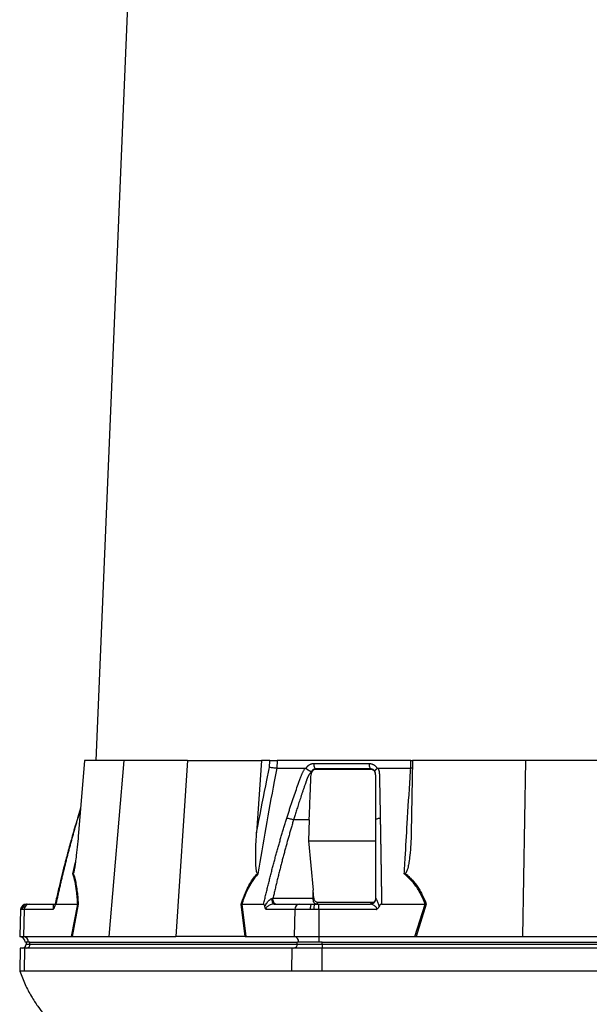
# Model space of a CAD drawing. Header units: millimetres. Extents: x 6 to 730, y 11 to 2128.
# Tile 4 of 9: x 130 to 428, y 555 to 1070. Entities that reach past the tile are written whole.
import ezdxf

# ---------------------------------------------------------------- set-up
doc = ezdxf.new("R2010")
doc.units = ezdxf.units.MM

msp = doc.modelspace()

# ---------------------------------------------------------------- linework, layer by layer
at = {"color": 7, "linetype": 'Continuous', "lineweight": 25}
for p, q in [((205.83, 1535.64), (169.91, 682.26)), ((164.08, 682.26), (160.89, 644.47)), ((184.57, 682.26), (164.08, 682.26)), ((184.57, 682.26), (176.79, 590.26)), ((217.91, 682.26), (184.57, 682.26)), ((217.91, 682.26), (211.74, 590.26)), ((217.91, 682.26), (256.51, 682.26)), ((256.51, 682.26), (253.97, 644.47)), ((260.86, 682.26), (256.51, 682.26)), ((260.77, 678.71), (260.86, 682.26)), ((264.68, 682.26), (264.58, 678.27)), ((334.61, 682.26), (264.68, 682.26)), ((334.57, 678.27), (334.61, 682.26)), ((334.61, 682.26), (335.31, 682.26)), ((335.49, 682.26), (334.83, 644.47)), ((394.57, 682.26), (335.49, 682.26)), ((394.57, 682.26), (392.97, 590.26)), ((461.25, 682.26), (394.57, 682.26)), ((279.82, 678.13), (279.89, 678.26)), ((282.81, 675.96), (282.59, 676.16)), ((316.98, 678.26), (317.06, 678.13)), ((335.42, 678.32), (334.57, 678.27)), ((161.98, 657.4), (160.34, 652.12)), ((281.48, 651.26), (273.31, 651.26)), ((281.48, 651.26), (281.03, 640.23)), ((281.03, 640.23), (316.32, 640.23)), ((281.03, 640.23), (283.52, 614.51)), ((283.97, 610.26), (283.52, 614.51)), ((283.52, 610.26), (283.52, 614.51)), ((262.51, 610.26), (283.52, 610.26)), ((283.52, 610.26), (283.97, 610.26)), ((314.2, 608.01), (286.12, 608.01)), ((130.61, 604.37), (130.12, 590.26)), ((131.45, 604.37), (130.94, 604.37)), ((132.54, 604.37), (131.45, 604.37)), ((132.54, 604.37), (132.11, 590.26)), ((147.57, 604.37), (132.54, 604.37)), ((133.61, 607.26), (133.87, 607.26)), ((133.87, 607.26), (134.27, 607.26)), ((134.27, 607.26), (135.13, 607.26)), ((135.13, 607.26), (148.6, 607.26)), ((149.05, 607.26), (160.45, 607.26)), ((157.27, 590.26), (160.45, 607.26)), ((160.7, 607.29), (157.51, 590.26)), ((160.45, 607.26), (160.45, 607.26)), ((248.08, 590.26), (245.92, 607.29)), ((246.26, 607.26), (246.25, 607.26)), ((246.25, 607.26), (248.41, 590.26)), ((246.26, 607.26), (257.65, 607.26)), ((273.99, 604.37), (258.96, 604.37)), ((263.12, 607.26), (276.59, 607.26)), ((273.99, 604.37), (273.56, 590.26)), ((282.09, 604.37), (273.99, 604.37)), ((276.59, 607.26), (283, 607.26)), ((283.89, 604.37), (282.09, 604.37)), ((283, 607.26), (284.42, 607.26)), ((286.46, 604.37), (283.89, 604.37)), ((284.42, 607.26), (286.46, 607.26)), ((286.46, 607.26), (313.4, 607.26)), ((316.53, 604.37), (286.46, 604.37)), ((286.46, 604.37), (286.46, 590.26)), ((319.32, 607.26), (342.11, 607.26)), ((336.77, 590.26), (342.12, 607.26)), ((342.7, 607.29), (337.34, 590.26)), ((342.12, 607.26), (342.11, 607.26)), ((130.12, 590.26), (132.11, 590.26)), ((132.11, 590.26), (157.27, 590.26)), ((134.62, 587.26), (133.01, 587.26)), ((133.48, 587.26), (133.48, 586.26)), ((135.49, 587.26), (134.62, 587.26)), ((135.49, 587.26), (275.2, 587.26)), ((135.49, 586.26), (135.49, 587.26)), ((157.27, 590.26), (157.51, 590.26)), ((157.62, 590.26), (176.79, 590.26)), ((176.79, 590.26), (211.74, 590.26)), ((247.88, 590.26), (211.74, 590.26)), ((248.41, 590.26), (273.56, 590.26)), ((273.56, 590.26), (286.46, 590.26)), ((275.2, 586.26), (275.2, 587.26)), ((276.07, 587.26), (275.2, 587.26)), ((286.46, 587.26), (276.07, 587.26)), ((286.46, 590.26), (336.77, 590.26)), ((286.46, 590.26), (286.46, 587.26)), ((288.19, 587.26), (286.46, 587.26)), ((288.19, 587.26), (567.63, 587.26)), ((288.19, 586.26), (288.19, 587.26)), ((336.77, 590.26), (337.34, 590.26)), ((337.65, 590.26), (392.97, 590.26)), ((392.97, 590.26), (462.86, 590.26)), ((130.42, 584.26), (130.21, 572.25)), ((132.84, 584.26), (130.42, 584.26)), ((132.66, 572.26), (132.84, 584.26)), ((272.56, 584.26), (132.84, 584.26)), ((135.49, 586.26), (275.2, 586.26)), ((272.38, 572.26), (272.56, 584.26)), ((288.19, 584.26), (272.56, 584.26)), ((275.2, 586.26), (288.19, 586.26)), ((288.19, 586.26), (567.63, 586.26)), ((288.19, 586.26), (288.19, 584.26)), ((288.19, 572.26), (288.19, 584.26)), ((567.63, 584.26), (288.19, 584.26)), ((272.38, 572.26), (132.66, 572.26)), ((567.63, 572.26), (288.19, 572.26))]:
    msp.add_line(p, q, dxfattribs=at)
at = {"color": 8, "linetype": 'Continuous', "lineweight": 25}
for p, q in [((161.94, 656.93), (160.47, 652.22)), ((160.35, 652.12), (160.47, 652.22)), ((157.91, 623.02), (159.27, 629.16)), ((130.94, 604.37), (130.61, 604.37)), ((133.48, 586.26), (135.49, 586.26))]:
    msp.add_line(p, q, dxfattribs=at)
at = {"color": 7, "linetype": 'Continuous', "lineweight": 25, "flags": 128}
for points in [[(263.12, 607.26), (262.91, 607.32), (262.72, 607.48), (262.53, 607.74), (262.37, 608.1), (262.23, 608.53), (262.13, 609.03), (262.07, 609.57), (262.04, 610.14)], [(285.02, 607.26), (284.73, 607.32), (284.45, 607.49), (284.19, 607.77), (283.96, 608.14), (283.78, 608.6), (283.64, 609.12), (283.55, 609.68), (283.52, 610.26)], [(282.09, 604.37), (282.11, 604.94), (282.17, 605.48), (282.25, 605.99), (282.37, 606.42), (282.5, 606.78), (282.66, 607.05), (282.83, 607.21), (283, 607.26)]]:
    msp.add_lwpolyline(points, dxfattribs=at)
at = {"color": 7, "linetype": 'Continuous', "lineweight": 25}
for centre, radius, start, end in [((284.9, 608.63), 1.37, 275.2959, 332.9909), ((313.14, 608.37), 1.12, 279.3751, 341.0607), ((313.38, 610.24), 2.98, 270.3273, 358.0291), ((133.61, 604.26), 3, 90, 178), ((133.9, 604.3), 2.96, 90.6446, 178.6911), ((134.36, 604.36), 2.91, 91.701, 179.755), ((135.34, 604.47), 2.8, 94.2204, 182.0082), ((276.79, 604.47), 2.8, 94.2201, 182.0088), ((288.3, 605.05), 4.46, 150.2428, 188.7859), ((130.01, 587.26), 3, 0, 88), ((131.79, 587.44), 2.84, 356.3889, 83.4236), ((273.24, 587.44), 2.84, 356.389, 83.4232), ((131.48, 586.26), 2, 270, 0), ((133.61, 586.14), 1.88, 274.4019, 3.8114), ((273.33, 586.14), 1.88, 274.4016, 3.8117)]:
    msp.add_arc(centre, radius, start, end, dxfattribs=at)
for centre, major_axis, ratio, start_param, end_param in [((156.85, 587.26), (5.92, 0.52), 0.499165, 1.397246, 1.415452), ((248.64, 587.26), (11.1, -0.22), 0.269565, 1.627237, 1.645443), ((336.12, 587.26), (17.02, 0.28), 0.175535, 1.477584, 1.49579)]:
    msp.add_ellipse(centre, major_axis=major_axis, ratio=ratio, start_param=start_param, end_param=end_param, dxfattribs=at)
for points, knots in [([(260.86, 682.26), (261.14, 682.26), (261.7, 682.26), (262.72, 682.26), (263.77, 682.26), (264.37, 682.26), (264.68, 682.26)], [0, 0, 0, 0, 0.244925, 0.489851, 0.734698, 1, 1, 1, 1]), ([(279.89, 678.26), (279.93, 678.33), (280.01, 678.47), (280.13, 678.66), (280.26, 678.84), (280.4, 679.02), (280.54, 679.19), (280.69, 679.35), (280.84, 679.5), (281, 679.65), (281.17, 679.78), (281.34, 679.91), (281.52, 680.03), (281.7, 680.15), (281.94, 680.28), (282.25, 680.43), (282.63, 680.57), (283.02, 680.66), (283.42, 680.72), (283.68, 680.73), (283.82, 680.74)], [0, 0, 0, 0, 0.044249, 0.088103, 0.131644, 0.174954, 0.21812, 0.261226, 0.304357, 0.347601, 0.391041, 0.434763, 0.478847, 0.523375, 0.568424, 0.654803, 0.740537, 0.826241, 0.912528, 1, 1, 1, 1]), ([(283.82, 680.74), (283.81, 680.45), (283.83, 680.16), (283.91, 679.57), (283.98, 679.29), (284.17, 678.76), (284.28, 678.53), (284.54, 678.14), (284.68, 677.99), (284.82, 677.88)], [0, 0, 0, 0, 0.25, 0.25, 0.5, 0.5, 0.75, 0.75, 1, 1, 1, 1]), ([(312.8, 680.74), (312.79, 680.45), (312.81, 680.16), (312.87, 679.57), (312.93, 679.29), (313.08, 678.76), (313.17, 678.53), (313.37, 678.14), (313.49, 677.99), (313.6, 677.88)], [0, 0, 0, 0, 0.25, 0.25, 0.5, 0.5, 0.75, 0.75, 1, 1, 1, 1]), ([(312.8, 680.74), (312.87, 680.74), (313.02, 680.73), (313.23, 680.72), (313.44, 680.69), (313.65, 680.66), (313.86, 680.62), (314.07, 680.56), (314.27, 680.5), (314.47, 680.43), (314.67, 680.34), (314.93, 680.22), (315.24, 680.05), (315.59, 679.82), (315.91, 679.57), (316.21, 679.28), (316.49, 678.97), (316.75, 678.63), (316.9, 678.39), (316.98, 678.26)], [0, 0, 0, 0, 0.043919, 0.087472, 0.13073, 0.173768, 0.216664, 0.259492, 0.30233, 0.345255, 0.388344, 0.431671, 0.51489, 0.596546, 0.677156, 0.757259, 0.837405, 0.91814, 1, 1, 1, 1]), ([(253.97, 644.47), (254.19, 645.65), (255.91, 654.87), (258.15, 666.29), (260.3, 676.5), (260.77, 678.71)], [0, 0, 0, 0, 0.10259, 0.804819, 1, 1, 1, 1]), ([(264.59, 678.26), (264.13, 675.94), (262.09, 665.64), (258.68, 647.26), (255.98, 631.12), (254.63, 623.02)], [0, 0, 0, 0, 0.127099, 0.562289, 1, 1, 1, 1]), ([(264.58, 678.27), (264.29, 678.28), (263.73, 678.31), (262.71, 678.41), (261.69, 678.55), (261.06, 678.66), (260.78, 678.71), (260.77, 678.71)], [0, 0, 0, 0, 0.24307, 0.486109, 0.730215, 0.99453, 1, 1, 1, 1]), ([(269.78, 652.22), (270, 652.91), (270.43, 654.28), (271.09, 656.33), (271.76, 658.37), (272.43, 660.4), (273.32, 663.01), (274.42, 666.21), (275.54, 669.37), (276.45, 671.88), (277, 673.37), (277.4, 674.43), (277.64, 675.03), (277.85, 675.55), (278.09, 676.05), (278.35, 676.58), (278.67, 677.15), (279.02, 677.71), (279.27, 678.08), (279.39, 678.26)], [0, 0, 0, 0, 0.077777, 0.1552, 0.232272, 0.308995, 0.385372, 0.530526, 0.674474, 0.747423, 0.819615, 0.846383, 0.869761, 0.889755, 0.906383, 0.929523, 0.9528, 0.976272, 1, 1, 1, 1]), ([(282.45, 676.24), (282.39, 676.17), (282.26, 676.03), (282.08, 675.81), (281.9, 675.59), (281.73, 675.37), (281.58, 675.15), (281.43, 674.93), (281.29, 674.72), (281.15, 674.5), (281.03, 674.28), (280.91, 674.07), (280.81, 673.86), (280.71, 673.66), (280.6, 673.41), (280.48, 673.12), (280.35, 672.79), (280.23, 672.46), (280.11, 672.12), (280.03, 671.84), (279.95, 671.6), (279.86, 671.37), (279.75, 671.06), (279.62, 670.67), (279.32, 669.84), (278.9, 668.6), (278.35, 666.99), (277.83, 665.45), (277.16, 663.47), (276.38, 661.08), (275.49, 658.34), (274.69, 655.8), (273.97, 653.47), (273.52, 651.98), (273.31, 651.26)], [0, 0, 0, 0, 0.010662, 0.021198, 0.031594, 0.041839, 0.051919, 0.061821, 0.071533, 0.08104, 0.09033, 0.099392, 0.108213, 0.116783, 0.125091, 0.138719, 0.152205, 0.165558, 0.178786, 0.1919, 0.198167, 0.207477, 0.219813, 0.235151, 0.25346, 0.319418, 0.382864, 0.443812, 0.502275, 0.618272, 0.726011, 0.825493, 0.916782, 1, 1, 1, 1]), ([(279.39, 678.26), (279.42, 678.26), (279.49, 678.26), (279.58, 678.25), (279.66, 678.22), (279.74, 678.18), (279.79, 678.15), (279.82, 678.13)], [0, 0, 0, 0, 0.212576, 0.416535, 0.614103, 0.807726, 1, 1, 1, 1]), ([(279.82, 678.13), (279.86, 678.1), (279.93, 678.04), (280.06, 677.95), (280.18, 677.87), (280.3, 677.78), (280.43, 677.7), (280.55, 677.62), (280.67, 677.54), (280.79, 677.46), (280.97, 677.35), (281.21, 677.2), (281.5, 677.03), (281.75, 676.89), (281.97, 676.77), (282.16, 676.66), (282.31, 676.58), (282.43, 676.5), (282.51, 676.43), (282.55, 676.38), (282.57, 676.36)], [0, 0, 0, 0, 0.048652, 0.096489, 0.14339, 0.189242, 0.233941, 0.277392, 0.319512, 0.360225, 0.399465, 0.506174, 0.603082, 0.689684, 0.765815, 0.831582, 0.887296, 0.933441, 0.970686, 1, 1, 1, 1]), ([(281.48, 651.26), (281.53, 652.59), (281.69, 656.57), (281.94, 662.74), (282.19, 668.68), (282.33, 672.52), (282.44, 674.61), (282.7, 675.55), (282.81, 675.96)], [0, 0, 0, 0, 0.160701, 0.482103, 0.748244, 0.881314, 0.947963, 1, 1, 1, 1]), ([(284.82, 677.88), (284.77, 677.88), (284.68, 677.88), (284.53, 677.87), (284.39, 677.85), (284.25, 677.82), (284.1, 677.78), (283.97, 677.73), (283.83, 677.67), (283.63, 677.56), (283.38, 677.4), (283.12, 677.16), (282.92, 676.93), (282.77, 676.71), (282.66, 676.52), (282.61, 676.41), (282.59, 676.36)], [0, 0, 0, 0, 0.053313, 0.106595, 0.159871, 0.213166, 0.266505, 0.319913, 0.373415, 0.427036, 0.56447, 0.685213, 0.789238, 0.876442, 0.946711, 1, 1, 1, 1]), ([(282.81, 675.96), (282.93, 676.24), (283.16, 676.8), (283.77, 677.41), (284.4, 677.72), (284.82, 677.75), (284.98, 677.76)], [0, 0, 0, 0, 0.2762417, 0.5528787, 0.8235153, 1, 1, 1, 1]), ([(313.6, 677.87), (312.45, 677.87), (309.99, 677.87), (306.46, 677.87), (302.75, 677.87), (300.25, 677.87), (297.65, 677.87), (295.17, 677.87), (291.57, 677.87), (288.2, 677.87), (285.9, 677.87), (284.82, 677.87)], [0.7589111, 0.7589111, 0.7589111, 0.7589111, 0.7820302, 0.8131687, 0.8443073, 0.8754458, 0.8754458, 0.9065844, 0.9377229, 0.9688615, 0.9919807, 0.9919807, 0.9919807, 0.9919807]), ([(284.98, 677.76), (287.58, 677.76), (292.84, 677.76), (302.36, 677.77), (309.44, 677.76), (313.68, 677.76)], [0, 0, 0, 0, 0.279965, 0.568504, 1, 1, 1, 1]), ([(315.82, 676.36), (315.8, 676.39), (315.77, 676.47), (315.7, 676.61), (315.61, 676.75), (315.5, 676.92), (315.36, 677.1), (315.19, 677.27), (314.98, 677.45), (314.73, 677.6), (314.46, 677.73), (314.18, 677.82), (313.89, 677.87), (313.7, 677.87), (313.6, 677.88)], [0, 0, 0, 0, 0.038504, 0.086514, 0.144034, 0.211029, 0.287449, 0.37325, 0.468405, 0.572922, 0.680036, 0.786786, 0.893373, 1, 1, 1, 1]), ([(313.68, 677.76), (313.93, 677.76), (314.18, 677.72), (314.54, 677.6), (314.65, 677.55), (314.87, 677.42), (314.98, 677.35), (315.18, 677.19), (315.28, 677.1), (315.46, 676.91), (315.54, 676.81), (315.68, 676.58), (315.75, 676.47), (315.87, 676.22), (315.92, 676.09), (315.96, 675.96)], [0, 0, 0, 0, 0.25, 0.25, 0.375, 0.375, 0.5, 0.5, 0.625, 0.625, 0.75, 0.75, 0.875, 0.875, 1, 1, 1, 1]), ([(315.82, 676.36), (315.81, 676.38), (315.8, 676.41), (315.79, 676.44), (315.78, 676.49), (315.77, 676.53), (315.76, 676.58), (315.76, 676.63), (315.77, 676.69), (315.78, 676.76), (315.8, 676.83), (315.84, 676.91), (315.88, 677.01), (315.95, 677.11), (316.02, 677.22), (316.12, 677.34), (316.25, 677.48), (316.41, 677.63), (316.6, 677.79), (316.81, 677.96), (316.98, 678.07), (317.06, 678.13)], [0, 0, 0, 0, 0.017248, 0.037456, 0.060913, 0.087838, 0.118407, 0.152763, 0.191026, 0.233291, 0.279627, 0.330072, 0.384627, 0.443251, 0.505852, 0.572276, 0.648655, 0.730209, 0.816408, 0.906598, 1, 1, 1, 1]), ([(316.32, 651.26), (316.32, 652.49), (316.32, 655.12), (316.32, 659.35), (316.32, 662.85), (316.32, 665.45), (316.32, 666.99), (316.32, 668.59), (316.32, 669.85), (316.32, 670.76), (316.32, 671.3), (316.32, 671.83), (316.32, 672.37), (316.31, 672.91), (316.32, 673.34), (316.31, 673.66), (316.31, 673.89), (316.29, 674.12), (316.27, 674.37), (316.24, 674.62), (316.2, 674.88), (316.16, 675.15), (316.1, 675.42), (316.03, 675.69), (315.96, 675.97), (315.89, 676.15), (315.86, 676.24)], [0, 0, 0, 0, 0.143085, 0.308796, 0.497427, 0.555835, 0.616742, 0.680167, 0.746121, 0.767405, 0.788723, 0.810074, 0.831456, 0.852865, 0.874301, 0.883002, 0.892336, 0.902282, 0.912815, 0.923904, 0.935514, 0.947608, 0.960145, 0.973084, 0.986383, 1, 1, 1, 1]), ([(317.06, 678.13), (317.08, 678.14), (317.13, 678.17), (317.2, 678.21), (317.28, 678.23), (317.36, 678.25), (317.44, 678.26), (317.5, 678.26), (317.53, 678.26)], [0, 0, 0, 0, 0.160202, 0.321039, 0.484027, 0.650625, 0.822199, 1, 1, 1, 1]), ([(317.53, 678.26), (317.57, 678.16), (317.64, 677.95), (317.73, 677.64), (317.82, 677.32), (317.9, 677), (317.97, 676.68), (318.03, 676.36), (318.08, 676.04), (318.12, 675.71), (318.16, 675.29), (318.19, 674.71), (318.21, 673.85), (318.23, 672.79), (318.25, 671.58), (318.29, 669.57), (318.34, 666.75), (318.41, 663.15), (318.47, 659.53), (318.54, 655.89), (318.58, 653.45), (318.6, 652.22)], [0, 0, 0, 0, 0.013423, 0.026738, 0.039956, 0.053088, 0.066144, 0.079134, 0.09207, 0.104963, 0.117824, 0.141662, 0.172831, 0.217057, 0.263491, 0.312127, 0.449156, 0.58733, 0.723761, 0.861313, 1, 1, 1, 1]), ([(331.2, 623.02), (331.35, 625.78), (331.84, 634.59), (332.83, 651.4), (333.81, 667.05), (334.45, 676.64), (334.56, 678.26)], [0, 0, 0, 0, 0.1488337, 0.4760213, 0.9112018, 1, 1, 1, 1]), ([(160.34, 652.12), (159.82, 650.39), (158.88, 647.25), (157.67, 643.03), (156.77, 639.79), (156.13, 637.48), (155.62, 635.6), (155.02, 633.35), (154.16, 630.07), (153, 625.57), (151.61, 619.92), (150.05, 613.38), (148.99, 608.71), (148.45, 606.31)], [0, 0, 0, 0, 0.1149719, 0.2080156, 0.2791558, 0.328403, 0.3598553, 0.4026116, 0.4763542, 0.5745732, 0.6972707, 0.8444395, 1, 1, 1, 1]), ([(160.47, 652.22), (160.27, 651.56), (159.88, 650.21), (159.29, 648.19), (158.71, 646.15), (158.13, 644.1), (157.56, 642.04), (156.99, 639.97), (156.43, 637.88), (155.87, 635.78), (155.31, 633.66), (154.77, 631.53), (154.22, 629.39), (153.69, 627.24), (153.15, 625.07), (152.62, 622.89), (152.1, 620.7), (151.58, 618.49), (151.07, 616.27), (150.56, 614.04), (150.05, 611.79), (149.55, 609.53), (149.22, 608.02), (149.05, 607.26)], [0, 0, 0, 0, 0.045336, 0.090894, 0.136674, 0.182678, 0.228907, 0.275362, 0.322044, 0.368954, 0.416093, 0.463462, 0.511063, 0.558896, 0.606962, 0.655262, 0.703798, 0.752569, 0.801578, 0.850824, 0.900309, 0.950034, 1, 1, 1, 1]), ([(257.65, 607.26), (257.84, 608.1), (258.23, 609.77), (258.82, 612.27), (259.42, 614.74), (260.02, 617.21), (260.63, 619.65), (261.24, 622.08), (261.86, 624.5), (262.49, 626.9), (263.12, 629.28), (263.76, 631.64), (264.4, 633.99), (265.05, 636.33), (265.71, 638.65), (266.37, 640.95), (267.04, 643.24), (267.72, 645.51), (268.4, 647.76), (269.08, 650), (269.55, 651.48), (269.78, 652.22)], [0, 0, 0, 0, 0.055211, 0.110128, 0.164753, 0.219086, 0.273129, 0.326884, 0.38035, 0.43353, 0.486425, 0.539036, 0.591365, 0.643413, 0.695181, 0.746671, 0.797884, 0.848822, 0.899487, 0.949879, 1, 1, 1, 1]), ([(273.31, 651.26), (273.09, 650.55), (272.66, 649.13), (272.03, 646.98), (271.4, 644.81), (270.77, 642.63), (270.15, 640.43), (269.54, 638.21), (268.93, 635.98), (268.32, 633.72), (267.72, 631.46), (267.12, 629.17), (266.53, 626.87), (265.94, 624.54), (265.36, 622.21), (264.78, 619.85), (264.2, 617.48), (263.64, 615.09), (263.07, 612.68), (262.7, 611.07), (262.51, 610.26)], [0, 0, 0, 0, 0.052635, 0.105608, 0.158921, 0.212573, 0.266566, 0.320902, 0.37558, 0.430604, 0.485973, 0.541688, 0.597751, 0.654162, 0.710923, 0.768034, 0.825496, 0.883311, 0.941478, 1, 1, 1, 1]), ([(269.78, 652.22), (269.99, 652.2), (270.25, 652.16), (270.82, 652.04), (271.14, 651.96), (271.8, 651.78), (272.14, 651.68), (272.76, 651.47), (273.05, 651.37), (273.31, 651.26)], [0, 0, 0, 0, 0.25, 0.25, 0.5, 0.5, 0.75, 0.75, 1, 1, 1, 1]), ([(316.32, 651.26), (316.32, 651.37), (316.37, 651.47), (316.58, 651.68), (316.75, 651.78), (317.17, 651.96), (317.43, 652.04), (318, 652.16), (318.3, 652.2), (318.6, 652.22)], [0, 0, 0, 0, 0.25, 0.25, 0.5, 0.5, 0.75, 0.75, 1, 1, 1, 1]), ([(316.32, 610.26), (316.32, 611.12), (316.32, 612.83), (316.32, 615.37), (316.32, 617.9), (316.32, 620.41), (316.32, 622.9), (316.32, 625.37), (316.32, 627.82), (316.32, 630.25), (316.32, 632.66), (316.32, 635.05), (316.32, 637.42), (316.32, 639.78), (316.32, 642.11), (316.32, 644.43), (316.32, 646.72), (316.32, 649), (316.32, 650.51), (316.32, 651.26)], [0, 0, 0, 0, 0.061953, 0.123509, 0.18467, 0.245435, 0.305808, 0.365787, 0.425376, 0.484574, 0.543383, 0.601804, 0.659839, 0.717488, 0.774754, 0.831636, 0.888137, 0.944258, 1, 1, 1, 1]), ([(318.6, 652.22), (318.62, 651.56), (318.64, 650.21), (318.67, 648.19), (318.71, 646.15), (318.74, 644.1), (318.78, 642.04), (318.81, 639.97), (318.85, 637.88), (318.88, 635.78), (318.92, 633.66), (318.95, 631.53), (318.99, 629.39), (319.02, 627.24), (319.06, 625.07), (319.09, 622.89), (319.12, 620.7), (319.16, 618.49), (319.19, 616.27), (319.22, 614.04), (319.26, 611.79), (319.29, 609.53), (319.31, 608.02), (319.32, 607.26)], [0, 0, 0, 0, 0.045336, 0.090894, 0.136674, 0.182678, 0.228907, 0.275362, 0.322044, 0.368954, 0.416093, 0.463462, 0.511063, 0.558896, 0.606962, 0.655262, 0.703798, 0.752569, 0.801578, 0.850824, 0.900309, 0.950034, 1, 1, 1, 1]), ([(160.89, 644.47), (160.71, 642.48), (160.36, 638.55), (159.81, 633.39), (159.32, 629.43), (158.95, 626.92), (158.69, 625.33), (158.47, 624.26), (158.31, 623.55), (158.17, 623.31), (158.14, 623.26)], [0, 0, 0, 0, 0.2763133, 0.5442264, 0.7175583, 0.8282718, 0.8984319, 0.9427067, 0.9873249, 1, 1, 1, 1]), ([(254.36, 623.26), (254.31, 623.32), (254.13, 623.53), (253.93, 624.37), (253.74, 625.62), (253.54, 628.79), (253.46, 633.58), (253.67, 639.35), (253.88, 642.98), (253.97, 644.47)], [0, 0, 0, 0, 0.0143571, 0.0496279, 0.1243731, 0.1994403, 0.4963829, 0.7937536, 1, 1, 1, 1]), ([(334.83, 644.47), (334.77, 642.48), (334.65, 638.55), (334.21, 633.39), (333.69, 629.43), (333.22, 626.92), (332.82, 625.33), (332.43, 624.26), (332.11, 623.55), (331.77, 623.31), (331.7, 623.26)], [0, 0, 0, 0, 0.2763133, 0.5442266, 0.7175582, 0.8282717, 0.8984322, 0.9427065, 0.9873257, 1, 1, 1, 1]), ([(158.14, 623.26), (158.07, 623.18), (158, 623.1), (157.91, 623.03), (157.91, 623.02)], [0, 0, 0, 0, 0.977786, 1, 1, 1, 1]), ([(160.45, 607.26), (160.38, 608.44), (160.23, 610.81), (159.82, 614.77), (159.14, 619.11), (158.33, 621.7), (157.91, 623.02)], [0, 0, 0, 0, 0.1959941, 0.3932795, 0.6916031, 1, 1, 1, 1]), ([(158.14, 623.26), (158.4, 622.46), (158.94, 620.8), (159.58, 617.81), (160.09, 614.5), (160.47, 610.97), (160.62, 608.52), (160.7, 607.29)], [0, 0, 0, 0, 0.187637, 0.39078, 0.596856, 0.797668, 1, 1, 1, 1]), ([(245.92, 607.29), (246.14, 607.94), (246.97, 610.4), (248.42, 613.97), (250.41, 617.8), (252.29, 620.79), (253.69, 622.46), (254.36, 623.26)], [0, 0, 0, 0, 0.10666, 0.403143, 0.607796, 0.812343, 1, 1, 1, 1]), ([(254.63, 623.02), (253.58, 621.75), (251.46, 619.16), (248.9, 614.3), (247.25, 610.22), (246.45, 607.85), (246.26, 607.26)], [0, 0, 0, 0, 0.2978924, 0.6067354, 0.9031825, 1, 1, 1, 1]), ([(331.7, 623.26), (331.54, 623.18), (331.37, 623.1), (331.2, 623.03), (331.2, 623.02)], [0, 0, 0, 0, 0.97785, 1, 1, 1, 1]), ([(342.11, 607.26), (341.88, 607.85), (340.94, 610.22), (338.94, 614.24), (335.63, 619.11), (332.69, 621.7), (331.2, 623.02)], [0, 0, 0, 0, 0.096828, 0.393237, 0.691583, 1, 1, 1, 1]), ([(331.7, 623.26), (332.34, 622.75), (332.95, 622.21), (334.14, 621.09), (334.71, 620.51), (336.35, 618.69), (337.35, 617.4), (338.71, 615.37), (339.14, 614.67), (339.96, 613.25), (340.34, 612.53), (341.45, 610.33), (342.11, 608.82), (342.7, 607.29)], [0, 0, 0, 0, 0.125, 0.125, 0.25, 0.25, 0.5, 0.5, 0.625, 0.625, 0.75, 0.75, 1, 1, 1, 1]), ([(258.26, 605.86), (258.29, 605.94), (258.45, 606.35), (258.97, 607.4), (259.86, 608.64), (260.94, 609.62), (261.63, 610.03), (261.97, 610.12), (262.04, 610.14)], [0, 0, 0, 0, 0.044061, 0.224377, 0.592584, 0.811387, 0.961184, 1, 1, 1, 1]), ([(262.04, 610.14), (262.22, 610.2), (262.4, 610.26), (262.51, 610.26), (262.51, 610.26)], [0, 0, 0, 0, 0.999863, 1, 1, 1, 1]), ([(264.01, 607.26), (263.82, 607.26), (263.62, 607.34), (263.26, 607.64), (263.09, 607.87), (262.81, 608.42), (262.7, 608.75), (262.55, 609.48), (262.51, 609.87), (262.51, 610.26)], [0, 0, 0, 0, 0.25, 0.25, 0.5, 0.5, 0.75, 0.75, 1, 1, 1, 1]), ([(286.12, 608.01), (286.08, 608.01), (285.82, 608.01), (285.33, 608.14), (284.72, 608.58), (284.25, 609.23), (284.04, 609.83), (283.99, 610.18), (283.97, 610.26)], [0, 0, 0, 0, 0.033485, 0.257464, 0.481481, 0.706006, 0.931265, 1, 1, 1, 1]), ([(313.32, 607.26), (313.71, 607.26), (314.1, 607.34), (314.83, 607.64), (315.16, 607.87), (315.72, 608.42), (315.94, 608.75), (316.24, 609.48), (316.32, 609.87), (316.32, 610.26)], [0, 0, 0, 0, 0.25, 0.25, 0.5, 0.5, 0.75, 0.75, 1, 1, 1, 1]), ([(316.28, 610.26), (316.25, 609.99), (316.19, 609.45), (315.79, 608.75), (315.22, 608.25), (314.65, 608.03), (314.3, 608.01), (314.2, 608.01)], [0, 0, 0, 0, 0.225763, 0.451586, 0.677126, 0.901926, 1, 1, 1, 1]), ([(316.32, 610.26), (316.32, 610.26), (316.32, 610.26), (316.34, 610.2), (316.36, 610.14)], [0, 0, 0, 0, 0.00011, 1, 1, 1, 1]), ([(316.36, 610.14), (316.42, 610.04), (316.49, 609.91), (316.72, 609.46), (317.12, 608.64), (317.63, 607.4), (317.92, 606.35), (317.99, 605.94), (318, 605.86)], [0, 0, 0, 0, 0.157458, 0.188363, 0.407235, 0.775554, 0.955924, 1, 1, 1, 1]), ([(147.57, 604.37), (147.57, 604.37), (147.61, 604.41), (147.66, 604.61), (147.75, 604.83), (147.81, 605.09), (147.84, 605.32), (147.85, 605.65), (147.81, 606.21), (147.8, 606.73), (147.99, 607.12), (148.36, 607.25), (148.51, 607.26), (148.6, 607.26), (148.6, 607.26)], [0, 0, 0, 0, 0.000012, 0.046705, 0.091706, 0.129795, 0.175971, 0.215139, 0.336065, 0.635637, 0.828397, 0.953948, 0.99999, 1, 1, 1, 1]), ([(148.35, 605.86), (148.27, 605.57), (148.09, 605), (147.78, 604.58), (147.6, 604.4), (147.57, 604.37), (147.57, 604.37)], [0, 0, 0, 0, 0.456904, 0.903829, 0.99408, 1, 1, 1, 1]), ([(149.05, 607.26), (149.01, 607.26), (148.92, 607.24), (148.76, 607.04), (148.55, 606.58), (148.43, 606.14), (148.35, 605.86)], [0, 0, 0, 0, 0.116903, 0.269199, 0.540266, 1, 1, 1, 1]), ([(148.51, 606.57), (148.48, 606.42), (148.42, 606.18), (148.37, 605.94), (148.35, 605.86)], [0, 0, 0, 0, 0.669174, 1, 1, 1, 1]), ([(160.7, 607.29), (160.7, 607.29), (160.63, 607.28), (160.54, 607.27), (160.45, 607.26)], [0, 0, 0, 0, 0.023752, 1, 1, 1, 1]), ([(246.25, 607.26), (246.15, 607.27), (246.04, 607.28), (245.92, 607.29), (245.92, 607.29)], [0, 0, 0, 0, 0.976167, 1, 1, 1, 1]), ([(258.26, 605.86), (258.24, 605.96), (258.17, 606.32), (258.05, 606.77), (257.88, 607.12), (257.76, 607.25), (257.68, 607.26), (257.66, 607.26)], [0, 0, 0, 0, 0.171802, 0.597039, 0.766226, 0.937353, 1, 1, 1, 1]), ([(258.96, 604.37), (258.96, 604.37), (258.92, 604.41), (258.76, 604.59), (258.47, 605.01), (258.33, 605.57), (258.26, 605.86)], [0, 0, 0, 0, 0.005907, 0.10515, 0.552669, 1, 1, 1, 1]), ([(263.12, 607.26), (262.88, 607.25), (262.53, 607.23), (261.82, 607.07), (260.83, 606.74), (259.86, 606.21), (259.23, 605.64), (259, 605.3), (258.9, 605.07), (258.86, 604.83), (258.89, 604.59), (258.93, 604.44), (258.96, 604.37)], [0, 0, 0, 0, 0.119076, 0.171495, 0.364271, 0.663869, 0.78481, 0.833304, 0.870203, 0.911014, 0.953294, 1, 1, 1, 1]), ([(286.46, 604.37), (286.46, 604.78), (286.46, 605.64), (286.46, 606.61), (286.46, 607.17), (286.46, 607.23), (286.46, 607.26)], [0, 0, 0, 0, 0.270702, 0.562324, 0.789304, 1, 1, 1, 1]), ([(316.53, 604.37), (316.53, 604.37), (316.6, 604.43), (316.69, 604.6), (316.8, 604.83), (316.82, 605.09), (316.74, 605.32), (316.52, 605.65), (315.86, 606.21), (314.87, 606.73), (313.97, 607.12), (313.56, 607.25), (313.42, 607.26), (313.4, 607.26), (313.4, 607.26)], [0, 0, 0, 0, 0.000008, 0.046703, 0.091704, 0.129793, 0.175971, 0.215137, 0.336066, 0.635644, 0.828399, 0.953952, 0.99999, 1, 1, 1, 1]), ([(318, 605.86), (317.85, 605.57), (317.53, 605), (316.93, 604.58), (316.59, 604.4), (316.53, 604.37), (316.53, 604.37)], [0, 0, 0, 0, 0.4569161, 0.9038402, 0.99409, 1, 1, 1, 1]), ([(319.32, 607.26), (319.24, 607.26), (319.06, 607.24), (318.74, 607.04), (318.35, 606.58), (318.14, 606.14), (318, 605.86)], [0, 0, 0, 0, 0.116916, 0.269191, 0.540262, 1, 1, 1, 1]), ([(342.7, 607.29), (342.69, 607.29), (342.5, 607.28), (342.31, 607.27), (342.12, 607.26)], [0, 0, 0, 0, 0.023776, 1, 1, 1, 1]), ([(130.21, 572.26), (131.1, 569.87), (132.78, 565.3), (136.02, 559.17), (139.38, 553.96), (142.75, 549.62), (145.59, 546.41), (147.36, 544.7), (147.98, 544.1)], [0, 0, 0, 0, 0.227859, 0.43344, 0.617531, 0.780591, 0.92285, 1, 1, 1, 1]), ([(132.66, 572.26), (131.95, 572.26), (130.54, 572.26), (130.32, 572.26), (130.21, 572.26)], [0, 0, 0, 0, 0.499998, 1, 1, 1, 1]), ([(288.19, 572.26), (287.3, 572.26), (285.64, 572.26), (283.33, 572.26), (281.15, 572.26), (279.75, 572.26), (278.37, 572.26), (277.08, 572.26), (275.34, 572.26), (273.77, 572.26), (272.82, 572.26), (272.38, 572.26)], [0.66072828, 0.66072828, 0.66072828, 0.66072828, 0.66221288, 0.66369747, 0.66518207, 0.66666667, 0.66666667, 0.66815126, 0.66963586, 0.67112046, 0.67260505, 0.67260505, 0.67260505, 0.67260505])]:
    msp.add_open_spline(points, degree=3, knots=knots, dxfattribs=at)
for points in [[(283.82, 680.74), (293.1, 680.74), (302.79, 680.74), (312.8, 680.74)], [(264.58, 678.26), (266.98, 678.26), (271.86, 678.26), (276.86, 678.26), (279.39, 678.26)], [(284.82, 677.87), (284.88, 677.84), (284.93, 677.8), (284.98, 677.76)], [(313.68, 677.76), (313.66, 677.8), (313.63, 677.84), (313.6, 677.87)], [(317.53, 678.26), (320.32, 678.26), (325.96, 678.26), (331.68, 678.26), (334.57, 678.26)], [(254.36, 623.26), (254.46, 623.18), (254.55, 623.1), (254.63, 623.02)], [(248.08, 590.26), (248.2, 590.26), (248.31, 590.26), (248.41, 590.26)]]:
    msp.add_open_spline(points, degree=3, dxfattribs=at)

doc.saveas('drawing.dxf')
